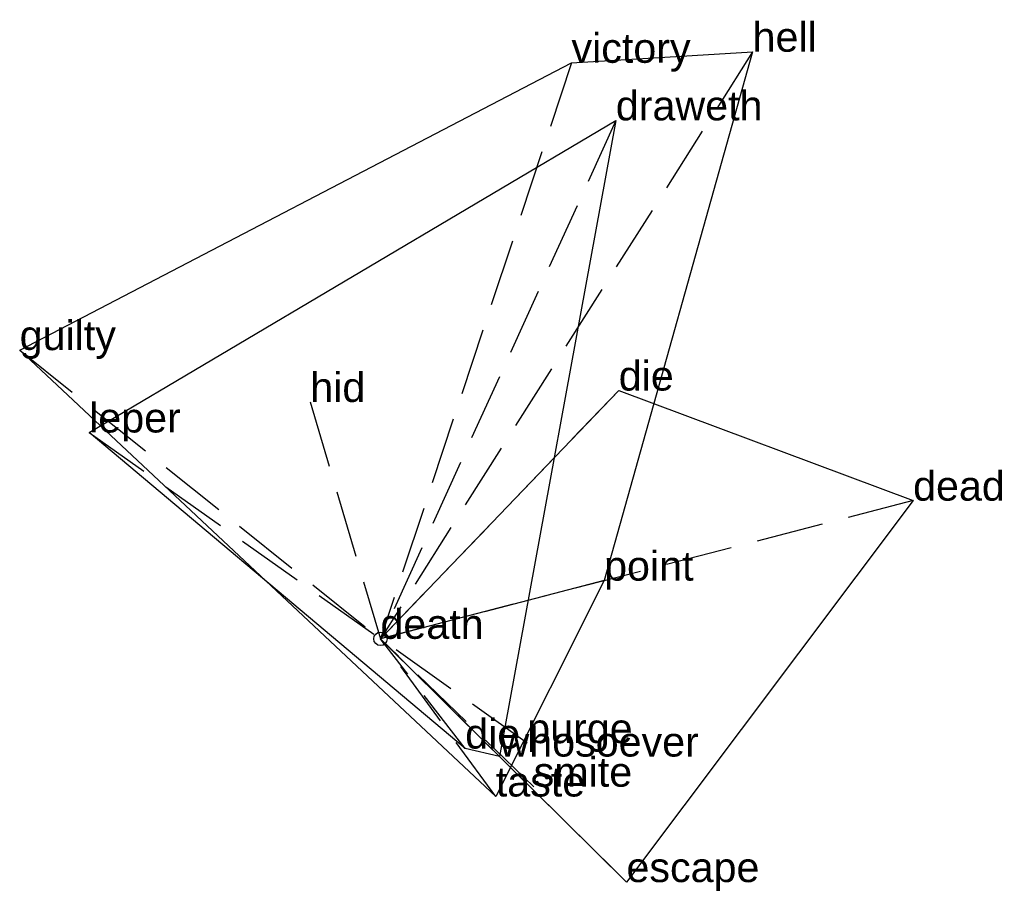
# Model space of a CAD drawing. Extents: x -1.34 to 2.32, y -0.94 to 2.31.
import ezdxf

# ---------------------------------------------------------------- set-up
doc = ezdxf.new("R2010")
doc.units = 0
doc.linetypes.add('DASHED2', pattern=[0.3, 0.25, -0.05])
for name, color, linetype in [('TEXT_nt', 1, 'CONTINUOUS'), ('TEXT_ot', 1, 'CONTINUOUS'), ('TEXT_q', 1, 'CONTINUOUS')]:
    doc.layers.add(name, color=color, linetype=linetype)
doc.styles.get("Standard").update_dxf_attribs({"font": 'arial.ttf'})

# ---------------------------------------------------------------- blocks, each defined once
blk = doc.blocks.new('ot')
at = {"layer": 'LINES_ot', "linetype": 'DASHED2'}
for p in [(0.8772, 1.9328), (-0.2614, 0.8831), (-1.0856, 0.7692), (0, 0), (0.3159, -0.409), (0.4436, -0.4389)]:
    blk.add_line(p, (0, 0), dxfattribs=at)
at = {"layer": 'ORIGIN_ot'}
blk.add_circle((0, 0), 0.025, dxfattribs=at)
at = {"layer": 'TEXT_ot'}
for s, p in [('draweth', (0.8772, 1.9328)), ('hid', (-0.2614, 0.8831)), ('leper', (-1.0856, 0.7692)), ('death', (0, 0)), ('die', (0.3159, -0.409)), ('whosoever', (0.4436, -0.4389))]:
    blk.add_text(s, height=0.11, dxfattribs=at).set_placement(p)
blk = doc.blocks.new('nt')
at = {"layer": 'LINES_nt', "linetype": 'DASHED2'}
for p in [(1.3869, 2.1886), (0.712, 2.1473), (-1.3444, 1.0763), (0.8335, 0.217), (0, 0), (0.43, -0.5878)]:
    blk.add_line(p, (0, 0), dxfattribs=at)
at = {"layer": 'ORIGIN_nt'}
blk.add_circle((0, 0), 0.025, dxfattribs=at)
at = {"layer": 'TEXT_nt'}
for s, p in [('hell', (1.3869, 2.1886)), ('victory', (0.712, 2.1473)), ('guilty', (-1.3444, 1.0763)), ('point', (0.8335, 0.217)), ('death', (0, 0)), ('taste', (0.43, -0.5878))]:
    blk.add_text(s, height=0.11, dxfattribs=at).set_placement(p)
blk = doc.blocks.new('q')
at = {"layer": 'LINES_q', "linetype": 'DASHED2'}
for p in [(0.8881, 0.9255), (1.9851, 0.5151), (0, 0), (0.5471, -0.3889), (0.9169, -0.9068), (0.5711, -0.5513)]:
    blk.add_line(p, (0, 0), dxfattribs=at)
at = {"layer": 'ORIGIN_q'}
blk.add_circle((0, 0), 0.025, dxfattribs=at)
at = {"layer": 'TEXT_q'}
for s, p in [('die', (0.8881, 0.9255)), ('dead', (1.9851, 0.5151)), ('death', (0, 0)), ('purge', (0.5471, -0.3889)), ('smite', (0.5711, -0.5513)), ('escape', (0.9169, -0.9068))]:
    blk.add_text(s, height=0.11, dxfattribs=at).set_placement(p)

msp = doc.modelspace()

# ---------------------------------------------------------------- linework, layer by layer
at = {"layer": 'OUTLINE_nt', "linetype": 'CONTINUOUS'}
msp.add_polyline3d([(0.43, -0.5878, 0), (-1.3444, 1.0763, 0), (0.712, 2.1473, 0), (1.3869, 2.1886, 0), (0.8335, 0.217, 0), (0.43, -0.5878, 0)], close=True, dxfattribs=at)
at = {"layer": 'OUTLINE_ot', "linetype": 'CONTINUOUS'}
msp.add_polyline3d([(0.4436, -0.4389, 0), (0.3159, -0.409, 0), (-1.0856, 0.7692, 0), (0.8772, 1.9328, 0), (0.4436, -0.4389, 0)], close=True, dxfattribs=at)
at = {"layer": 'OUTLINE_q', "linetype": 'CONTINUOUS'}
msp.add_polyline3d([(0.9169, -0.9068, 0), (0, 0, 0), (0.8881, 0.9255, 0), (1.9851, 0.5151, 0), (0.9169, -0.9068, 0)], close=True, dxfattribs=at)

# ---------------------------------------------------------------- block references
for name in ['nt', 'ot', 'q']:
    msp.add_blockref(name, (0, 0))

doc.saveas('drawing.dxf')
